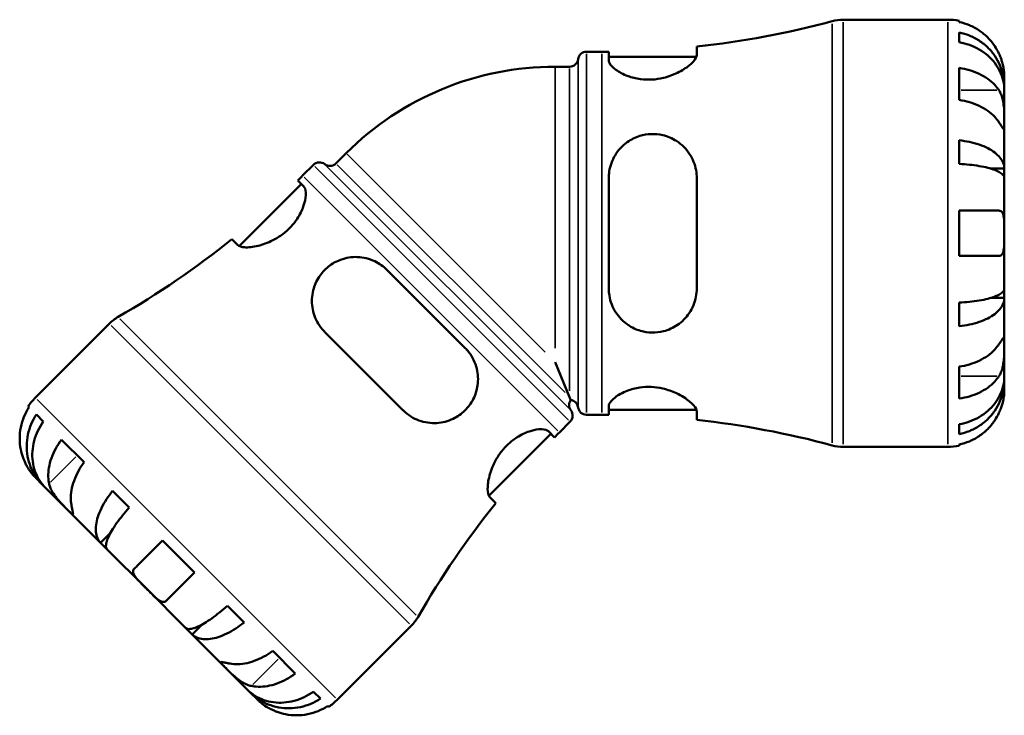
# Model space of a CAD drawing. Header units: millimetres. Extents: x 0 to 922, y 0 to 907.
# Tile 3 of 12: x 324 to 520, y 226 to 365. Entities that reach past the tile are written whole.
import ezdxf

# ---------------------------------------------------------------- set-up
doc = ezdxf.new("R2010")
doc.units = ezdxf.units.MM
doc.layers.add('Visible (ISO)', color=7, linetype='Continuous', lineweight=50)
doc.layers.add('Visible Narrow (ISO)', color=7, linetype='Continuous', lineweight=35)

msp = doc.modelspace()

# ---------------------------------------------------------------- linework, layer by layer
at = {"layer": 'Visible (ISO)'}
for p, q in [((487.693, 364.82), (508.482, 364.82)), ((510.732, 364.592), (510.732, 364.352)), ((510.732, 362.276), (510.732, 360.332)), ((458.53, 357.796), (458.53, 359.462)), ((436.605, 358.445), (439.645, 358.445)), ((441.03, 358.45), (441.03, 356.735)), ((441.03, 357.445), (458.466, 357.445)), ((430.353, 355.47), (433.231, 355.47)), ((510.732, 355.223), (510.732, 348.859)), ((519.732, 351.559), (519.732, 353.57)), ((519.732, 351.559), (519.697, 351.559)), ((519.732, 350.793), (519.732, 351.559)), ((519.732, 344.417), (519.732, 350.793)), ((519.732, 335.196), (519.732, 344.417)), ((510.732, 340.815), (510.732, 336.12)), ((388.781, 338.25), (386.746, 336.215)), ((382.257, 335.933), (380.108, 333.784)), ((519.732, 335.196), (517.003, 335.196)), ((519.732, 333.348), (519.732, 335.196)), ((441.03, 333.32), (441.03, 311.32)), ((458.53, 311.32), (458.53, 333.32)), ((519.732, 322.32), (519.732, 333.348)), ((379.835, 332.097), (367.506, 319.768)), ((380.337, 331.595), (379.124, 332.808)), ((510.732, 326.82), (510.732, 317.82)), ((519.732, 311.291), (519.732, 322.32)), ((366.034, 321.149), (367.213, 319.971)), ((412.451, 299.482), (396.894, 315.038)), ((519.732, 309.443), (519.732, 311.291)), ((510.732, 308.519), (510.732, 303.825)), ((519.732, 309.443), (517.003, 309.443)), ((519.732, 300.223), (519.732, 309.443)), ((341.624, 304.316), (326.924, 289.616)), ((384.52, 302.664), (400.076, 287.107)), ((519.732, 293.846), (519.732, 300.223)), ((433.231, 289.73), (430.353, 296.679)), ((510.732, 295.78), (510.732, 289.416)), ((519.732, 293.08), (519.697, 293.08)), ((519.732, 293.08), (519.732, 293.846)), ((519.732, 291.07), (519.732, 293.08)), ((325.664, 287.694), (325.494, 287.864)), ((328.507, 284.851), (327.132, 286.226)), ((436.605, 286.195), (439.645, 286.195)), ((441.03, 287.904), (441.03, 286.189)), ((441.03, 287.195), (458.466, 287.195)), ((458.53, 285.177), (458.53, 286.843)), ((433.346, 284.845), (431.196, 282.695)), ((510.732, 284.308), (510.732, 282.363)), ((429.51, 282.423), (417.18, 270.094)), ((430.221, 281.712), (429.008, 282.925)), ((336.619, 276.739), (332.119, 281.239)), ((510.732, 280.287), (510.732, 280.047)), ((487.693, 279.82), (508.482, 279.82)), ((326.924, 273.706), (328.346, 272.284)), ((328.346, 272.284), (328.371, 272.309)), ((328.346, 272.284), (328.887, 271.743)), ((328.887, 271.743), (333.396, 267.234)), ((345.627, 267.731), (342.307, 271.051)), ((417.384, 269.8), (418.562, 268.622)), ((333.396, 267.234), (339.916, 260.714)), ((339.916, 260.714), (341.846, 262.644)), ((339.916, 260.714), (341.223, 259.408)), ((358.567, 254.791), (352.203, 261.155)), ((341.223, 259.408), (349.021, 251.609)), ((349.021, 251.609), (356.82, 243.81)), ((368.463, 244.895), (365.144, 248.214)), ((356.82, 243.81), (358.127, 242.504)), ((358.127, 242.504), (360.056, 244.433)), ((401.728, 244.212), (387.028, 229.512)), ((358.127, 242.504), (364.646, 235.984)), ((378.652, 234.707), (374.152, 239.207)), ((364.646, 235.984), (369.155, 231.475)), ((369.155, 231.475), (369.697, 230.934)), ((369.697, 230.934), (369.721, 230.958)), ((369.697, 230.934), (371.118, 229.512)), ((383.639, 229.719), (382.264, 231.094)), ((385.277, 228.082), (385.107, 228.251))]:
    msp.add_line(p, q, dxfattribs=at)
for centre, radius, start, end in [((439.645, 534.206), 175.761, 276.16817, 285.11545), ((487.693, 356.32), 8.5, 90, 105.11545), ((508.482, 353.57), 11.25, 78.46304, 90), ((433.231, 357.17), 1.7, 270, 352.81924), ((436.605, 356.745), 1.7, 90, 172.81924), ((439.645, 534.206), 175.761, 270, 270.4515), ((430.353, 296.679), 58.791, 90, 135), ((383.459, 334.731), 1.7, 52.18076, 135), ((385.544, 337.417), 1.7, 232.18076, 315), ((255.826, 458.065), 175.761, 314.5485, 315), ((255.826, 458.065), 175.761, 299.88455, 308.83183), ((347.635, 298.305), 8.5, 119.88455, 135), ((334.879, 281.661), 11.25, 135, 146.53696), ((434.829, 288.132), 1.7, 143.08211, 217.81924), ((433.231, 287.47), 1.7, 7.18076, 81.91789), ((432.144, 286.047), 1.7, 315, 37.81924), ((436.605, 287.895), 1.7, 187.18076, 270), ((439.645, 110.434), 175.761, 89.5485, 90), ((439.645, 110.434), 175.761, 74.88455, 83.83183), ((555.478, 158.413), 175.761, 135, 135.4515), ((487.693, 288.32), 8.5, 254.88455, 270), ((508.482, 291.07), 11.25, 270, 281.53696), ((555.478, 158.413), 175.761, 141.16817, 150.11545), ((395.718, 250.222), 8.5, 315, 330.11545), ((379.073, 237.467), 11.25, 303.46304, 315)]:
    msp.add_arc(centre, radius, start, end, dxfattribs=at)
for points, knots in [([(518.665, 358.07), (518.432, 358.57), (518.149, 359.078), (517.407, 360.194), (516.918, 360.783), (515.935, 361.77), (515.351, 362.259), (514.093, 363.103), (513.418, 363.457), (512.155, 363.982), (511.452, 364.204), (510.732, 364.352)], [5.50227189, 5.50227189, 5.50227189, 5.50227189, 5.66172607, 5.66172607, 5.87111315, 5.87111315, 6.07951382, 6.07951382, 6.28791448, 6.28791448, 6.49007585, 6.49007585, 6.49007585, 6.49007585]), ([(510.732, 362.276), (511.453, 362.133), (512.158, 361.918), (513.423, 361.41), (514.097, 361.067), (515.356, 360.251), (515.94, 359.778), (516.922, 358.825), (517.411, 358.257), (518.253, 357.034), (518.607, 356.379), (519.139, 355.13), (519.367, 354.422), (519.663, 352.974), (519.732, 352.235), (519.732, 351.559)], [0.2134337, 0.2134337, 0.2134337, 0.2134337, 0.41601, 0.41601, 0.6243485, 0.6243485, 0.832687, 0.832687, 1.0415719, 1.0415719, 1.2504568, 1.2504568, 1.4601279, 1.4601279, 1.6697991, 1.6697991, 1.6697991, 1.6697991]), ([(519.732, 350.793), (519.732, 351.396), (519.663, 352.053), (519.367, 353.342), (519.139, 353.972), (518.607, 355.083), (518.253, 355.666), (517.411, 356.755), (516.922, 357.26), (515.94, 358.109), (515.356, 358.53), (514.097, 359.256), (513.423, 359.561), (512.158, 360.013), (511.453, 360.204), (510.732, 360.332)], [5.0161165, 5.0161165, 5.0161165, 5.0161165, 5.2257877, 5.2257877, 5.4354588, 5.4354588, 5.6443437, 5.6443437, 5.8532286, 5.8532286, 6.0615671, 6.0615671, 6.2699056, 6.2699056, 6.472482, 6.472482, 6.472482, 6.472482]), ([(458.53, 357.796), (458.53, 357.626), (458.478, 357.438), (458.154, 356.78), (457.691, 356.254), (456.413, 355.212), (455.616, 354.695), (453.856, 353.841), (452.923, 353.49), (451.163, 353.066), (450.384, 352.947), (448.834, 352.864), (448.086, 352.894), (446.46, 353.105), (445.622, 353.319), (443.885, 353.946), (443.059, 354.395), (441.781, 355.33), (441.34, 355.816), (441.068, 356.422), (441.03, 356.583), (441.03, 356.735)], [-3.1121515, -3.1121515, -3.1121515, -3.1121515, -2.9389932, -2.9389932, -2.55139, -2.55139, -2.184781, -2.184781, -1.8623689, -1.8623689, -1.623421, -1.623421, -1.394929, -1.394929, -1.109874, -1.109874, -0.73553, -0.73553, -0.3488593, -0.3488593, -0.1987424, -0.1987424, -0.1987424, -0.1987424]), ([(519.732, 353.57), (519.732, 353.57), (519.733, 353.628), (519.728, 353.882), (519.72, 354.103), (519.669, 354.661), (519.628, 354.982), (519.498, 355.662), (519.417, 356.004), (519.245, 356.588), (519.17, 356.818), (519.011, 357.259), (518.928, 357.47), (518.783, 357.81), (518.725, 357.94), (518.665, 358.07)], [0, 0, 0, 0, 0.1255823, 0.1255823, 0.27758688, 0.27758688, 0.41565829, 0.41565829, 0.53558864, 0.53558864, 0.6106285, 0.6106285, 0.67830711, 0.67830711, 0.7205994, 0.7205994, 0.7205994, 0.7205994]), ([(510.732, 355.223), (511.452, 355.119), (512.155, 354.962), (513.418, 354.59), (514.093, 354.339), (515.351, 353.743), (515.935, 353.397), (516.918, 352.699), (517.407, 352.283), (518.149, 351.494), (518.432, 351.134), (518.665, 350.781)], [0.21343841, 0.21343841, 0.21343841, 0.21343841, 0.41559978, 0.41559978, 0.62400044, 0.62400044, 0.8324011, 0.8324011, 1.04178819, 1.04178819, 1.20124236, 1.20124236, 1.20124236, 1.20124236]), ([(518.665, 350.781), (518.724, 350.691), (518.781, 350.598), (518.957, 350.281), (519.067, 350.041), (519.266, 349.507), (519.353, 349.213), (519.527, 348.466), (519.596, 348.006), (519.696, 346.974), (519.716, 346.413), (519.734, 345.338), (519.732, 344.838), (519.732, 344.417)], [-0.72474413, -0.72474413, -0.72474413, -0.72474413, -0.68292689, -0.68292689, -0.58946764, -0.58946764, -0.49014387, -0.49014387, -0.34933517, -0.34933517, -0.17856496, -0.17856496, 0, 0, 0, 0]), ([(518.665, 344.417), (518.432, 344.771), (518.149, 345.13), (517.407, 345.919), (516.918, 346.335), (515.935, 347.033), (515.351, 347.379), (514.093, 347.976), (513.418, 348.226), (512.155, 348.598), (511.452, 348.755), (510.732, 348.859)], [5.50227189, 5.50227189, 5.50227189, 5.50227189, 5.66172607, 5.66172607, 5.87111315, 5.87111315, 6.07951382, 6.07951382, 6.28791448, 6.28791448, 6.49007585, 6.49007585, 6.49007585, 6.49007585]), ([(519.732, 344.417), (519.732, 344.176), (519.732, 343.963), (519.73, 343.589), (519.728, 343.434), (519.706, 343.169), (519.682, 343.094), (519.582, 343.103), (519.509, 343.179), (519.331, 343.418), (519.243, 343.546), (519.039, 343.849), (518.926, 344.02), (518.757, 344.277), (518.712, 344.346), (518.665, 344.417)], [0, 0, 0, 0, 0.10230486, 0.10230486, 0.2116531, 0.2116531, 0.35868741, 0.35868741, 0.49861539, 0.49861539, 0.59613895, 0.59613895, 0.69034298, 0.69034298, 0.72355027, 0.72355027, 0.72355027, 0.72355027]), ([(441.03, 333.32), (441.03, 333.758), (441.063, 334.195), (441.3, 335.765), (441.693, 336.85), (442.89, 338.844), (443.713, 339.743), (445.462, 340.986), (446.308, 341.408), (447.947, 341.909), (448.697, 342.036), (450.243, 342.092), (451.017, 342.016), (452.758, 341.61), (453.68, 341.213), (455.557, 340.01), (456.445, 339.12), (457.744, 337.122), (458.184, 336.028), (458.483, 334.356), (458.53, 333.84), (458.53, 333.32)], [-3.0823066, -3.0823066, -3.0823066, -3.0823066, -2.9436123, -2.9436123, -2.577158, -2.577158, -2.1924556, -2.1924556, -1.9016831, -1.9016831, -1.6719659, -1.6719659, -1.4356325, -1.4356325, -1.1208692, -1.1208692, -0.7150215, -0.7150215, -0.335684, -0.335684, -0.1713732, -0.1713732, -0.1713732, -0.1713732]), ([(510.732, 340.815), (511.453, 340.74), (512.158, 340.627), (513.423, 340.361), (514.097, 340.181), (515.356, 339.753), (515.94, 339.505), (516.922, 339.006), (517.411, 338.708), (518.253, 338.066), (518.607, 337.723), (519.139, 337.069), (519.367, 336.697), (519.663, 335.938), (519.732, 335.551), (519.732, 335.196)], [0.2134337, 0.2134337, 0.2134337, 0.2134337, 0.41601, 0.41601, 0.6243485, 0.6243485, 0.832687, 0.832687, 1.0415719, 1.0415719, 1.2504568, 1.2504568, 1.4601279, 1.4601279, 1.6697991, 1.6697991, 1.6697991, 1.6697991]), ([(519.732, 333.348), (519.732, 333.523), (519.663, 333.715), (519.367, 334.089), (519.139, 334.272), (518.607, 334.595), (518.253, 334.764), (517.411, 335.081), (516.922, 335.228), (515.94, 335.474), (515.356, 335.597), (514.097, 335.807), (513.423, 335.896), (512.158, 336.028), (511.453, 336.083), (510.732, 336.12)], [5.0161165, 5.0161165, 5.0161165, 5.0161165, 5.2257877, 5.2257877, 5.4354588, 5.4354588, 5.6443437, 5.6443437, 5.8532286, 5.8532286, 6.0615671, 6.0615671, 6.2699056, 6.2699056, 6.472482, 6.472482, 6.472482, 6.472482]), ([(380.337, 331.595), (380.369, 331.564), (380.399, 331.529), (380.672, 331.164), (380.781, 330.616), (380.708, 329.259), (380.551, 328.48), (379.969, 326.85), (379.566, 326.012), (378.636, 324.603), (378.192, 324.04), (377.224, 323.023), (376.723, 322.575), (375.543, 321.68), (374.865, 321.263), (373.174, 320.403), (372.168, 320.05), (370.211, 319.571), (369.278, 319.481), (367.936, 319.572), (367.474, 319.717), (367.218, 319.966), (367.215, 319.969), (367.213, 319.971)], [-3.2287395, -3.2287395, -3.2287395, -3.2287395, -3.1847814, -3.1847814, -2.7997912, -2.7997912, -2.4494365, -2.4494365, -2.1266467, -2.1266467, -1.9033518, -1.9033518, -1.7006703, -1.7006703, -1.4556656, -1.4556656, -1.0926135, -1.0926135, -0.6794508, -0.6794508, -0.3232974, -0.3232974, -0.3195946, -0.3195946, -0.3195946, -0.3195946]), ([(510.732, 326.82), (511.452, 326.82), (512.155, 326.82), (513.418, 326.82), (514.093, 326.82), (515.351, 326.82), (515.935, 326.82), (516.918, 326.82), (517.407, 326.82), (518.149, 326.82), (518.432, 326.82), (518.665, 326.82)], [0.21343841, 0.21343841, 0.21343841, 0.21343841, 0.41559978, 0.41559978, 0.62400044, 0.62400044, 0.8324011, 0.8324011, 1.04178819, 1.04178819, 1.20124236, 1.20124236, 1.20124236, 1.20124236]), ([(518.665, 326.82), (518.737, 326.82), (518.806, 326.812), (518.982, 326.768), (519.081, 326.717), (519.268, 326.556), (519.351, 326.442), (519.525, 326.078), (519.596, 325.795), (519.697, 325.05), (519.717, 324.574), (519.734, 323.503), (519.732, 322.914), (519.732, 322.32)], [-0.71968867, -0.71968867, -0.71968867, -0.71968867, -0.66913349, -0.66913349, -0.58448293, -0.58448293, -0.49008499, -0.49008499, -0.34765985, -0.34765985, -0.17827673, -0.17827673, 0, 0, 0, 0]), ([(519.732, 322.32), (519.732, 321.919), (519.733, 321.52), (519.728, 320.706), (519.723, 320.299), (519.681, 319.433), (519.634, 319.01), (519.481, 318.454), (519.401, 318.277), (519.224, 318.037), (519.135, 317.959), (518.929, 317.85), (518.812, 317.822), (518.678, 317.82), (518.672, 317.82), (518.665, 317.82)], [-3.12621297, -3.12621297, -3.12621297, -3.12621297, -3.00592131, -3.00592131, -2.87295675, -2.87295675, -2.69789372, -2.69789372, -2.58338701, -2.58338701, -2.49547573, -2.49547573, -2.40310236, -2.40310236, -2.39831682, -2.39831682, -2.39831682, -2.39831682]), ([(384.52, 302.664), (384.468, 302.715), (384.417, 302.768), (384.367, 302.821), (383.922, 303.289), (383.535, 303.799), (382.607, 305.341), (382.219, 306.44), (381.885, 308.692), (381.937, 309.85), (382.451, 311.902), (382.838, 312.805), (383.888, 314.411), (384.515, 315.104), (385.989, 316.28), (386.807, 316.738), (388.752, 317.457), (389.877, 317.631), (392.199, 317.559), (393.392, 317.267), (395.372, 316.318), (396.187, 315.745), (396.894, 315.038)], [-0.0229757, -0.0229757, -0.0229757, -0.0229757, 0, 0, 0, 0.2034928, 0.2034928, 0.5802394, 0.5802394, 0.9548127, 0.9548127, 1.2618287, 1.2618287, 1.5452654, 1.5452654, 1.8297452, 1.8297452, 2.1842166, 2.1842166, 2.5750687, 2.5750687, 2.8906798, 2.8906798, 2.8906798, 2.8906798]), ([(518.665, 317.82), (518.432, 317.82), (518.149, 317.82), (517.407, 317.82), (516.918, 317.82), (515.935, 317.82), (515.351, 317.82), (514.093, 317.82), (513.418, 317.82), (512.155, 317.82), (511.452, 317.82), (510.732, 317.82)], [5.50227189, 5.50227189, 5.50227189, 5.50227189, 5.66172607, 5.66172607, 5.87111315, 5.87111315, 6.07951382, 6.07951382, 6.28791448, 6.28791448, 6.49007585, 6.49007585, 6.49007585, 6.49007585]), ([(458.53, 311.32), (458.53, 310.772), (458.478, 310.23), (458.154, 308.511), (457.691, 307.401), (456.413, 305.506), (455.616, 304.704), (453.856, 303.514), (452.923, 303.088), (451.163, 302.645), (450.384, 302.555), (448.834, 302.588), (448.086, 302.702), (446.46, 303.169), (445.622, 303.567), (443.885, 304.745), (443.059, 305.597), (441.781, 307.575), (441.34, 308.711), (441.068, 310.373), (441.03, 310.845), (441.03, 311.32)], [-3.1121515, -3.1121515, -3.1121515, -3.1121515, -2.9389932, -2.9389932, -2.55139, -2.55139, -2.184781, -2.184781, -1.8623689, -1.8623689, -1.623421, -1.623421, -1.394929, -1.394929, -1.109874, -1.109874, -0.73553, -0.73553, -0.3488593, -0.3488593, -0.1987424, -0.1987424, -0.1987424, -0.1987424]), ([(510.732, 308.519), (511.453, 308.556), (512.158, 308.612), (513.423, 308.743), (514.097, 308.832), (515.356, 309.043), (515.94, 309.165), (516.922, 309.412), (517.411, 309.558), (518.253, 309.875), (518.607, 310.044), (519.139, 310.367), (519.367, 310.55), (519.663, 310.925), (519.732, 311.116), (519.732, 311.291)], [0.2134337, 0.2134337, 0.2134337, 0.2134337, 0.41601, 0.41601, 0.6243485, 0.6243485, 0.832687, 0.832687, 1.0415719, 1.0415719, 1.2504568, 1.2504568, 1.4601279, 1.4601279, 1.6697991, 1.6697991, 1.6697991, 1.6697991]), ([(519.732, 309.443), (519.732, 309.088), (519.663, 308.701), (519.367, 307.942), (519.139, 307.571), (518.607, 306.916), (518.253, 306.573), (517.411, 305.931), (516.922, 305.634), (515.94, 305.134), (515.356, 304.886), (514.097, 304.458), (513.423, 304.279), (512.158, 304.012), (511.453, 303.9), (510.732, 303.825)], [5.0161165, 5.0161165, 5.0161165, 5.0161165, 5.2257877, 5.2257877, 5.4354588, 5.4354588, 5.6443437, 5.6443437, 5.8532286, 5.8532286, 6.0615671, 6.0615671, 6.2699056, 6.2699056, 6.472482, 6.472482, 6.472482, 6.472482]), ([(510.732, 295.78), (511.452, 295.885), (512.155, 296.042), (513.418, 296.413), (514.093, 296.664), (515.351, 297.26), (515.935, 297.606), (516.918, 298.304), (517.407, 298.72), (518.149, 299.509), (518.432, 299.869), (518.665, 300.223)], [0.21343841, 0.21343841, 0.21343841, 0.21343841, 0.41559978, 0.41559978, 0.62400044, 0.62400044, 0.8324011, 0.8324011, 1.04178819, 1.04178819, 1.20124236, 1.20124236, 1.20124236, 1.20124236]), ([(518.665, 300.223), (518.724, 300.312), (518.781, 300.398), (518.957, 300.665), (519.067, 300.832), (519.266, 301.128), (519.353, 301.253), (519.527, 301.48), (519.596, 301.546), (519.696, 301.533), (519.716, 301.419), (519.734, 300.976), (519.732, 300.643), (519.732, 300.223)], [-0.72474413, -0.72474413, -0.72474413, -0.72474413, -0.68292689, -0.68292689, -0.58946764, -0.58946764, -0.49014387, -0.49014387, -0.34933517, -0.34933517, -0.17856496, -0.17856496, 0, 0, 0, 0]), ([(519.732, 300.223), (519.732, 299.981), (519.732, 299.714), (519.73, 299.115), (519.728, 298.784), (519.706, 297.972), (519.682, 297.486), (519.582, 296.535), (519.509, 296.08), (519.331, 295.347), (519.243, 295.061), (519.039, 294.535), (518.926, 294.297), (518.757, 294.003), (518.712, 293.93), (518.665, 293.859)], [0, 0, 0, 0, 0.10230486, 0.10230486, 0.2116531, 0.2116531, 0.35868741, 0.35868741, 0.49861539, 0.49861539, 0.59613895, 0.59613895, 0.69034298, 0.69034298, 0.72355027, 0.72355027, 0.72355027, 0.72355027]), ([(412.451, 299.482), (412.698, 299.234), (412.93, 298.972), (413.921, 297.711), (414.467, 296.578), (415.025, 294.307), (415.086, 293.18), (414.792, 291.12), (414.503, 290.19), (413.628, 288.478), (413.07, 287.716), (411.697, 286.367), (410.904, 285.817), (409.022, 284.912), (407.928, 284.635), (405.621, 284.484), (404.403, 284.658), (402.153, 285.481), (401.119, 286.112), (400.233, 286.955), (400.18, 287.005), (400.128, 287.056), (400.076, 287.107)], [-2.8905392, -2.8905392, -2.8905392, -2.8905392, -2.77978, -2.77978, -2.3812011, -2.3812011, -2.0238949, -2.0238949, -1.7240223, -1.7240223, -1.438681, -1.438681, -1.1429704, -1.1429704, -0.7846937, -0.7846937, -0.3852804, -0.3852804, 0, 0, 0, 0.0229635, 0.0229635, 0.0229635, 0.0229635]), ([(518.665, 293.859), (518.432, 293.505), (518.149, 293.145), (517.407, 292.356), (516.918, 291.94), (515.935, 291.242), (515.351, 290.896), (514.093, 290.3), (513.418, 290.049), (512.155, 289.678), (511.452, 289.521), (510.732, 289.416)], [5.50227189, 5.50227189, 5.50227189, 5.50227189, 5.66172607, 5.66172607, 5.87111315, 5.87111315, 6.07951382, 6.07951382, 6.28791448, 6.28791448, 6.49007585, 6.49007585, 6.49007585, 6.49007585]), ([(510.732, 284.308), (511.453, 284.435), (512.158, 284.626), (513.423, 285.079), (514.097, 285.384), (515.356, 286.11), (515.94, 286.531), (516.922, 287.379), (517.411, 287.884), (518.253, 288.973), (518.607, 289.556), (519.139, 290.667), (519.367, 291.298), (519.663, 292.586), (519.732, 293.244), (519.732, 293.846)], [0.2134337, 0.2134337, 0.2134337, 0.2134337, 0.41601, 0.41601, 0.6243485, 0.6243485, 0.832687, 0.832687, 1.0415719, 1.0415719, 1.2504568, 1.2504568, 1.4601279, 1.4601279, 1.6697991, 1.6697991, 1.6697991, 1.6697991]), ([(519.732, 293.08), (519.732, 292.404), (519.663, 291.665), (519.367, 290.217), (519.139, 289.509), (518.607, 288.26), (518.253, 287.605), (517.411, 286.382), (516.922, 285.814), (515.94, 284.861), (515.356, 284.388), (514.097, 283.572), (513.423, 283.229), (512.158, 282.721), (511.453, 282.506), (510.732, 282.363)], [5.0161165, 5.0161165, 5.0161165, 5.0161165, 5.2257877, 5.2257877, 5.4354588, 5.4354588, 5.6443437, 5.6443437, 5.8532286, 5.8532286, 6.0615671, 6.0615671, 6.2699056, 6.2699056, 6.472482, 6.472482, 6.472482, 6.472482]), ([(441.03, 287.904), (441.03, 288.045), (441.063, 288.193), (441.3, 288.76), (441.693, 289.216), (442.89, 290.143), (443.713, 290.613), (445.462, 291.275), (446.308, 291.502), (447.947, 291.735), (448.697, 291.773), (450.243, 291.707), (451.017, 291.599), (452.758, 291.2), (453.68, 290.868), (455.557, 289.99), (456.445, 289.413), (457.744, 288.328), (458.184, 287.817), (458.483, 287.182), (458.53, 287.005), (458.53, 286.843)], [-3.0823066, -3.0823066, -3.0823066, -3.0823066, -2.9436123, -2.9436123, -2.577158, -2.577158, -2.1924556, -2.1924556, -1.9016831, -1.9016831, -1.6719659, -1.6719659, -1.4356325, -1.4356325, -1.1208692, -1.1208692, -0.7150215, -0.7150215, -0.335684, -0.335684, -0.1713732, -0.1713732, -0.1713732, -0.1713732]), ([(518.665, 286.57), (518.737, 286.725), (518.806, 286.881), (518.982, 287.301), (519.081, 287.565), (519.268, 288.116), (519.351, 288.401), (519.525, 289.087), (519.596, 289.467), (519.697, 290.191), (519.717, 290.505), (519.734, 290.952), (519.732, 291.07), (519.732, 291.07)], [-0.71968867, -0.71968867, -0.71968867, -0.71968867, -0.66913349, -0.66913349, -0.58448293, -0.58448293, -0.49008499, -0.49008499, -0.34765985, -0.34765985, -0.17827673, -0.17827673, 0, 0, 0, 0]), ([(433.231, 289.73), (433.288, 289.593), (433.335, 289.479), (433.416, 289.284), (433.445, 289.213), (433.464, 289.169), (433.466, 289.162), (433.469, 289.155), (433.47, 289.154), (433.47, 289.153), (433.47, 289.153), (433.47, 289.153)], [0, 0, 0, 0, 0.22458616, 0.22458616, 0.48571568, 0.48571568, 0.55564504, 0.55564504, 0.59681929, 0.59681929, 0.61150248, 0.61150248, 0.61150248, 0.61150248]), ([(325.664, 287.694), (325.259, 287.081), (324.919, 286.427), (324.397, 285.162), (324.171, 284.435), (323.878, 282.948), (323.811, 282.189), (323.814, 280.797), (323.884, 280.035), (324.148, 278.72), (324.308, 278.161), (324.497, 277.642)], [0.21343841, 0.21343841, 0.21343841, 0.21343841, 0.41559978, 0.41559978, 0.62400044, 0.62400044, 0.8324011, 0.8324011, 1.04178819, 1.04178819, 1.20124236, 1.20124236, 1.20124236, 1.20124236]), ([(328.346, 272.284), (327.868, 272.763), (327.394, 273.334), (326.58, 274.567), (326.24, 275.229), (325.734, 276.488), (325.521, 277.202), (325.251, 278.662), (325.195, 279.409), (325.216, 280.778), (325.294, 281.525), (325.607, 282.992), (325.842, 283.711), (326.377, 284.965), (326.723, 285.615), (327.132, 286.226)], [5.0161165, 5.0161165, 5.0161165, 5.0161165, 5.2257877, 5.2257877, 5.4354588, 5.4354588, 5.6443437, 5.6443437, 5.8532286, 5.8532286, 6.0615671, 6.0615671, 6.2699056, 6.2699056, 6.472482, 6.472482, 6.472482, 6.472482]), ([(510.732, 280.287), (511.452, 280.435), (512.155, 280.657), (513.418, 281.182), (514.093, 281.537), (515.351, 282.38), (515.935, 282.87), (516.918, 283.856), (517.407, 284.445), (518.149, 285.561), (518.432, 286.069), (518.665, 286.57)], [0.21343841, 0.21343841, 0.21343841, 0.21343841, 0.41559978, 0.41559978, 0.62400044, 0.62400044, 0.8324011, 0.8324011, 1.04178819, 1.04178819, 1.20124236, 1.20124236, 1.20124236, 1.20124236]), ([(328.507, 284.851), (328.087, 284.251), (327.724, 283.618), (327.149, 282.404), (326.888, 281.711), (326.512, 280.308), (326.396, 279.597), (326.301, 278.303), (326.314, 277.6), (326.488, 276.234), (326.65, 275.572), (327.059, 274.41), (327.344, 273.803), (328.045, 272.682), (328.462, 272.169), (328.887, 271.743)], [0.2134337, 0.2134337, 0.2134337, 0.2134337, 0.41601, 0.41601, 0.6243485, 0.6243485, 0.832687, 0.832687, 1.0415719, 1.0415719, 1.2504568, 1.2504568, 1.4601279, 1.4601279, 1.6697991, 1.6697991, 1.6697991, 1.6697991]), ([(417.384, 269.8), (417.361, 269.823), (417.339, 269.847), (417.069, 270.183), (416.939, 270.734), (416.922, 272.177), (417.034, 273.064), (417.531, 274.965), (417.904, 275.975), (418.79, 277.645), (419.208, 278.3), (420.107, 279.449), (420.561, 279.943), (421.599, 280.903), (422.18, 281.344), (423.605, 282.249), (424.44, 282.634), (426.159, 283.214), (427.009, 283.351), (428.29, 283.323), (428.748, 283.184), (429.008, 282.925)], [-3.2554304, -3.2554304, -3.2554304, -3.2554304, -3.223017, -3.223017, -2.8374234, -2.8374234, -2.4553232, -2.4553232, -2.092646, -2.092646, -1.8542525, -1.8542525, -1.6520309, -1.6520309, -1.4235395, -1.4235395, -1.1001066, -1.1001066, -0.7051197, -0.7051197, -0.3438695, -0.3438695, -0.3438695, -0.3438695]), ([(329.651, 272.488), (329.566, 272.903), (329.511, 273.357), (329.478, 274.441), (329.53, 275.081), (329.732, 276.269), (329.9, 276.927), (330.368, 278.238), (330.667, 278.892), (331.298, 280.048), (331.684, 280.656), (332.119, 281.239)], [5.50227189, 5.50227189, 5.50227189, 5.50227189, 5.66172607, 5.66172607, 5.87111315, 5.87111315, 6.07951382, 6.07951382, 6.28791448, 6.28791448, 6.49007585, 6.49007585, 6.49007585, 6.49007585]), ([(324.497, 277.642), (324.553, 277.489), (324.611, 277.337), (324.767, 276.956), (324.868, 276.73), (325.092, 276.265), (325.216, 276.029), (325.54, 275.46), (325.74, 275.152), (326.174, 274.544), (326.395, 274.279), (326.75, 273.88), (326.871, 273.759), (326.92, 273.711), (326.924, 273.706), (326.924, 273.706)], [-2.01371689, -2.01371689, -2.01371689, -2.01371689, -1.97161802, -1.97161802, -1.90680958, -1.90680958, -1.83371103, -1.83371103, -1.7202544, -1.7202544, -1.57632266, -1.57632266, -1.42133719, -1.42133719, -1.38430774, -1.38430774, -1.38430774, -1.38430774]), ([(336.619, 276.739), (336.184, 276.156), (335.798, 275.548), (335.167, 274.392), (334.868, 273.738), (334.4, 272.427), (334.232, 271.769), (334.03, 270.581), (333.978, 269.941), (334.011, 268.857), (334.066, 268.403), (334.151, 267.988)], [0.21343841, 0.21343841, 0.21343841, 0.21343841, 0.41559978, 0.41559978, 0.62400044, 0.62400044, 0.8324011, 0.8324011, 1.04178819, 1.04178819, 1.20124236, 1.20124236, 1.20124236, 1.20124236]), ([(333.396, 267.234), (333.379, 267.251), (333.362, 267.269), (333.062, 267.568), (332.733, 267.896), (332.056, 268.594), (331.719, 268.954), (331.071, 269.718), (330.768, 270.114), (330.32, 270.81), (330.158, 271.1), (329.894, 271.667), (329.792, 271.941), (329.692, 272.303), (329.67, 272.396), (329.651, 272.488)], [-1.40361954, -1.40361954, -1.40361954, -1.40361954, -1.39430672, -1.39430672, -1.24553902, -1.24553902, -1.10938419, -1.10938419, -0.97392862, -0.97392862, -0.87769954, -0.87769954, -0.78416083, -0.78416083, -0.75096968, -0.75096968, -0.75096968, -0.75096968]), ([(339.916, 260.714), (339.665, 260.965), (339.44, 261.287), (339.113, 262.034), (339.011, 262.457), (338.925, 263.297), (338.933, 263.79), (339.075, 264.839), (339.209, 265.395), (339.551, 266.443), (339.789, 267.031), (340.376, 268.223), (340.726, 268.827), (341.432, 269.91), (341.85, 270.488), (342.307, 271.051)], [5.0161165, 5.0161165, 5.0161165, 5.0161165, 5.2257877, 5.2257877, 5.4354589, 5.4354589, 5.6443438, 5.6443438, 5.8532287, 5.8532287, 6.0615672, 6.0615672, 6.2699057, 6.2699057, 6.472482, 6.472482, 6.472482, 6.472482]), ([(334.151, 267.988), (334.167, 267.908), (334.184, 267.829), (334.25, 267.506), (334.295, 267.286), (334.37, 266.905), (334.398, 266.748), (334.432, 266.47), (334.426, 266.382), (334.335, 266.338), (334.233, 266.416), (333.901, 266.727), (333.677, 266.954), (333.396, 267.234)], [-2.05504651, -2.05504651, -2.05504651, -2.05504651, -2.02612912, -2.02612912, -1.93250515, -1.93250515, -1.83726197, -1.83726197, -1.70990813, -1.70990813, -1.55506404, -1.55506404, -1.40361954, -1.40361954, -1.40361954, -1.40361954]), ([(345.627, 267.731), (345.143, 267.195), (344.684, 266.658), (343.883, 265.67), (343.469, 265.131), (342.728, 264.092), (342.401, 263.592), (341.881, 262.723), (341.639, 262.274), (341.268, 261.455), (341.137, 261.085), (340.989, 260.48), (340.957, 260.189), (341.012, 259.715), (341.099, 259.531), (341.223, 259.408)], [0.2134337, 0.2134337, 0.2134337, 0.2134337, 0.41601, 0.41601, 0.6243485, 0.6243485, 0.832687, 0.832687, 1.0415719, 1.0415719, 1.2504568, 1.2504568, 1.4601279, 1.4601279, 1.6697991, 1.6697991, 1.6697991, 1.6697991]), ([(346.594, 255.545), (346.759, 255.71), (346.959, 255.91), (347.484, 256.435), (347.829, 256.781), (348.525, 257.476), (348.937, 257.889), (349.827, 258.779), (350.304, 259.255), (351.197, 260.149), (351.694, 260.646), (352.203, 261.155)], [-1.20124236, -1.20124236, -1.20124236, -1.20124236, -1.04178819, -1.04178819, -0.8324011, -0.8324011, -0.62400044, -0.62400044, -0.41559978, -0.41559978, -0.21343841, -0.21343841, -0.21343841, -0.21343841]), ([(349.021, 251.609), (348.698, 251.932), (348.377, 252.252), (347.725, 252.914), (347.404, 253.248), (346.857, 253.886), (346.641, 254.182), (346.415, 254.645), (346.365, 254.822), (346.358, 255.138), (346.398, 255.277), (346.509, 255.452), (346.548, 255.5), (346.594, 255.545)], [-1.38517991, -1.38517991, -1.38517991, -1.38517991, -1.26488003, -1.26488003, -1.12839905, -1.12839905, -0.98648848, -0.98648848, -0.88484636, -0.88484636, -0.78643926, -0.78643926, -0.74566321, -0.74566321, -0.74566321, -0.74566321]), ([(358.567, 254.791), (358.058, 254.282), (357.561, 253.785), (356.668, 252.891), (356.191, 252.415), (355.301, 251.525), (354.889, 251.112), (354.193, 250.417), (353.848, 250.071), (353.323, 249.546), (353.123, 249.346), (352.958, 249.181)], [0.21343841, 0.21343841, 0.21343841, 0.21343841, 0.41559978, 0.41559978, 0.62400044, 0.62400044, 0.8324011, 0.8324011, 1.04178819, 1.04178819, 1.20124236, 1.20124236, 1.20124236, 1.20124236]), ([(352.958, 249.181), (352.856, 249.08), (352.742, 249.01), (352.476, 248.938), (352.325, 248.941), (351.957, 249.038), (351.738, 249.15), (351.179, 249.532), (350.833, 249.836), (350.073, 250.556), (349.665, 250.965), (349.172, 251.458), (349.097, 251.534), (349.021, 251.609)], [-2.01491975, -2.01491975, -2.01491975, -2.01491975, -1.92713244, -1.92713244, -1.83318247, -1.83318247, -1.71996503, -1.71996503, -1.56880249, -1.56880249, -1.41319215, -1.41319215, -1.38517991, -1.38517991, -1.38517991, -1.38517991]), ([(356.82, 243.81), (356.944, 243.687), (357.127, 243.6), (357.602, 243.545), (357.892, 243.576), (358.497, 243.725), (358.867, 243.855), (359.686, 244.227), (360.136, 244.468), (361.005, 244.989), (361.504, 245.315), (362.543, 246.056), (363.083, 246.47), (364.07, 247.272), (364.608, 247.731), (365.144, 248.214)], [-1.6697991, -1.6697991, -1.6697991, -1.6697991, -1.4601279, -1.4601279, -1.2504568, -1.2504568, -1.0415719, -1.0415719, -0.832687, -0.832687, -0.6243485, -0.6243485, -0.41601, -0.41601, -0.2134337, -0.2134337, -0.2134337, -0.2134337]), ([(368.463, 244.895), (367.9, 244.438), (367.322, 244.02), (366.239, 243.313), (365.636, 242.964), (364.443, 242.376), (363.855, 242.138), (362.807, 241.797), (362.251, 241.662), (361.202, 241.52), (360.709, 241.513), (359.87, 241.599), (359.446, 241.701), (358.7, 242.028), (358.377, 242.253), (358.127, 242.504)], [0.2134337, 0.2134337, 0.2134337, 0.2134337, 0.41601, 0.41601, 0.6243485, 0.6243485, 0.832687, 0.832687, 1.0415719, 1.0415719, 1.2504568, 1.2504568, 1.4601279, 1.4601279, 1.6697991, 1.6697991, 1.6697991, 1.6697991]), ([(365.401, 236.738), (365.816, 236.653), (366.27, 236.599), (367.353, 236.566), (367.993, 236.617), (369.182, 236.819), (369.839, 236.987), (371.151, 237.455), (371.805, 237.755), (372.961, 238.386), (373.569, 238.772), (374.152, 239.207)], [5.50227189, 5.50227189, 5.50227189, 5.50227189, 5.66172607, 5.66172607, 5.87111315, 5.87111315, 6.07951382, 6.07951382, 6.28791448, 6.28791448, 6.49007585, 6.49007585, 6.49007585, 6.49007585]), ([(364.646, 235.984), (364.629, 236.001), (364.612, 236.018), (364.326, 236.304), (364.11, 236.518), (363.833, 236.816), (363.764, 236.909), (363.778, 237.011), (363.861, 237.021), (364.142, 236.988), (364.297, 236.961), (364.673, 236.888), (364.89, 236.843), (365.219, 236.776), (365.309, 236.757), (365.401, 236.738)], [1.39716359, 1.39716359, 1.39716359, 1.39716359, 1.40647641, 1.40647641, 1.55524411, 1.55524411, 1.69139894, 1.69139894, 1.82685451, 1.82685451, 1.92308358, 1.92308358, 2.0166223, 2.0166223, 2.04981345, 2.04981345, 2.04981345, 2.04981345]), ([(369.901, 232.238), (369.82, 232.255), (369.739, 232.274), (369.388, 232.368), (369.113, 232.468), (368.547, 232.727), (368.26, 232.886), (367.589, 233.313), (367.214, 233.594), (366.411, 234.263), (366, 234.648), (365.255, 235.372), (364.927, 235.704), (364.646, 235.984)], [0.74573661, 0.74573661, 0.74573661, 0.74573661, 0.77465401, 0.77465401, 0.86827798, 0.86827798, 0.96352116, 0.96352116, 1.090875, 1.090875, 1.24571909, 1.24571909, 1.39716359, 1.39716359, 1.39716359, 1.39716359]), ([(378.652, 234.707), (378.069, 234.272), (377.461, 233.886), (376.305, 233.255), (375.651, 232.955), (374.339, 232.487), (373.682, 232.319), (372.493, 232.117), (371.853, 232.066), (370.77, 232.099), (370.316, 232.153), (369.901, 232.238)], [0.21343841, 0.21343841, 0.21343841, 0.21343841, 0.41559978, 0.41559978, 0.62400044, 0.62400044, 0.8324011, 0.8324011, 1.04178819, 1.04178819, 1.20124236, 1.20124236, 1.20124236, 1.20124236]), ([(369.155, 231.475), (369.581, 231.049), (370.095, 230.633), (371.215, 229.931), (371.822, 229.646), (372.985, 229.238), (373.647, 229.075), (375.012, 228.901), (375.715, 228.889), (377.01, 228.984), (377.72, 229.099), (379.123, 229.476), (379.816, 229.737), (381.03, 230.312), (381.664, 230.674), (382.264, 231.094)], [5.0161165, 5.0161165, 5.0161165, 5.0161165, 5.2257877, 5.2257877, 5.4354588, 5.4354588, 5.6443437, 5.6443437, 5.8532286, 5.8532286, 6.0615671, 6.0615671, 6.2699056, 6.2699056, 6.472482, 6.472482, 6.472482, 6.472482]), ([(383.639, 229.719), (383.028, 229.31), (382.377, 228.964), (381.124, 228.429), (380.404, 228.195), (378.938, 227.882), (378.19, 227.803), (376.822, 227.782), (376.075, 227.839), (374.614, 228.108), (373.901, 228.321), (372.641, 228.827), (371.979, 229.167), (370.746, 229.981), (370.175, 230.455), (369.697, 230.934)], [0.2134337, 0.2134337, 0.2134337, 0.2134337, 0.41601, 0.41601, 0.6243485, 0.6243485, 0.832687, 0.832687, 1.0415719, 1.0415719, 1.2504568, 1.2504568, 1.4601279, 1.4601279, 1.6697991, 1.6697991, 1.6697991, 1.6697991]), ([(371.118, 229.512), (371.118, 229.512), (371.179, 229.45), (371.422, 229.221), (371.601, 229.058), (372.12, 228.639), (372.474, 228.38), (373.136, 227.973), (373.391, 227.83), (373.861, 227.588), (374.069, 227.49), (374.502, 227.298), (374.728, 227.206), (374.989, 227.108), (375.022, 227.096), (375.055, 227.084)], [-1.40312263, -1.40312263, -1.40312263, -1.40312263, -1.26570105, -1.26570105, -1.13106455, -1.13106455, -0.97612572, -0.97612572, -0.89015043, -0.89015043, -0.82644421, -0.82644421, -0.76048456, -0.76048456, -0.75102724, -0.75102724, -0.75102724, -0.75102724]), ([(375.055, 227.084), (375.574, 226.895), (376.133, 226.736), (377.447, 226.472), (378.209, 226.401), (379.602, 226.399), (380.361, 226.466), (381.847, 226.759), (382.574, 226.985), (383.839, 227.507), (384.493, 227.847), (385.107, 228.251)], [5.50227189, 5.50227189, 5.50227189, 5.50227189, 5.66172607, 5.66172607, 5.87111315, 5.87111315, 6.07951382, 6.07951382, 6.28791448, 6.28791448, 6.49007585, 6.49007585, 6.49007585, 6.49007585])]:
    msp.add_open_spline(points, degree=3, knots=knots, dxfattribs=at)
at = {"layer": 'Visible Narrow (ISO)'}
for p, q in [((485.477, 280.633), (485.477, 364.006)), ((487.693, 364.296), (487.693, 280.343)), ((508.482, 280.343), (508.482, 364.296)), ((436.605, 358), (436.605, 286.639)), ((439.645, 286.639), (439.645, 358)), ((430.353, 299.445), (430.353, 355.22)), ((433.231, 290.979), (433.231, 355.108)), ((434.918, 356.531), (434.918, 288.109)), ((518.268, 350.781), (511.129, 350.781)), ((388.958, 338.074), (428.397, 298.635)), ((433.031, 285.159), (382.572, 335.619)), ((433.185, 287.391), (384.803, 335.772)), ((387.002, 335.959), (432.348, 290.613)), ((380.422, 333.469), (430.882, 283.01)), ((401.358, 244.582), (341.994, 303.946)), ((343.767, 305.308), (402.72, 246.354)), ((518.268, 293.859), (511.129, 293.859)), ((327.294, 289.246), (386.658, 229.882)), ((329.931, 272.769), (334.98, 277.817)), ((370.181, 232.519), (375.23, 237.567))]:
    msp.add_line(p, q, dxfattribs=at)

doc.saveas('drawing.dxf')
